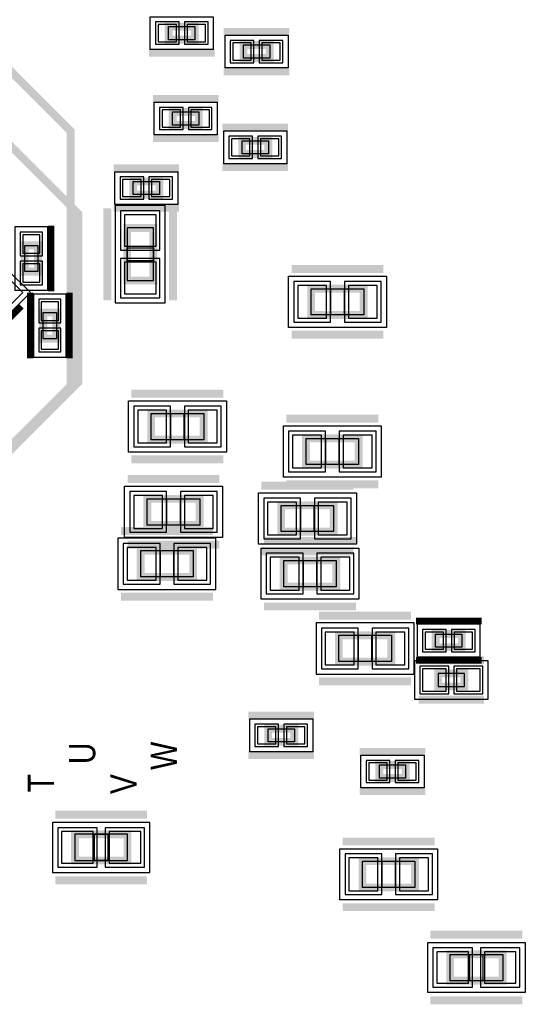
# Model space of a CAD drawing. Extents: x -10 to 137, y -26 to 190.
# Tile 34 of 57: x 69 to 79, y 71 to 90. Entities that reach past the tile are written whole.
import ezdxf

# ---------------------------------------------------------------- set-up
doc = ezdxf.new("R2010")
doc.units = 0
for name, color, linetype in [('PG_ASSEMBLY_BOTTOM', 52, 'CONTINUOUS'), ('PG_DFA_BOUND_BOTTOM', 254, 'CONTINUOUS'), ('PG_PLACE_BOUND_BOTTOM', 73, 'CONTINUOUS'), ('PG_SILKSCREEN_BOTTOM', 2, 'CONTINUOUS'), ('PIN_BOTTOM', 1, 'CONTINUOUS'), ('PIN_PASTEMASK_BOTTOM', 132, 'CONTINUOUS'), ('PIN_SOLDERMASK_BOTTOM', 212, 'CONTINUOUS'), ('VKO_BOTTOM', 173, 'CONTINUOUS')]:
    doc.layers.add(name, color=color, linetype=linetype)

msp = doc.modelspace()

# ---------------------------------------------------------------- linework, layer by layer
at = {"layer": 'PG_ASSEMBLY_BOTTOM', "const_width": 0.1524}
for points in [[(72.228456, 89.77884), (72.736456, 89.77884), (72.736456, 89.52484), (72.228456, 89.52484), (72.228456, 89.77884)], [(61.3156, 89.5858), (68.5038, 89.5858), (70.3326, 87.757), (70.3326, 82.8294), (66.4464, 78.9432), (60.3504, 78.9432), (59.436, 79.8576), (59.436, 88.6714), (60.3504, 89.5858), (61.3156, 89.5858)], [(73.676256, 89.42324), (74.184256, 89.42324), (74.184256, 89.16924), (73.676256, 89.16924), (73.676256, 89.42324)], [(72.304656, 88.12784), (72.812656, 88.12784), (72.812656, 87.87384), (72.304656, 87.87384), (72.304656, 88.12784)], [(73.650856, 87.56904), (74.158856, 87.56904), (74.158856, 87.31504), (73.650856, 87.31504), (73.650856, 87.56904)], [(71.542656, 86.78164), (72.050656, 86.78164), (72.050656, 86.52764), (71.542656, 86.52764), (71.542656, 86.78164)], [(71.933308, 85.882947), (71.933308, 84.866947), (71.425308, 84.866947), (71.425308, 85.882947), (71.933308, 85.882947)], [(69.6976, 85.546601), (69.6976, 85.038601), (69.4436, 85.038601), (69.4436, 85.546601), (69.6976, 85.546601)], [(76.003457, 84.200614), (74.987457, 84.200614), (74.987457, 84.708614), (76.003457, 84.708614), (76.003457, 84.200614)], [(69.802675, 83.740282), (69.802675, 84.24828), (70.056675, 84.24828), (70.056675, 83.740282), (69.802675, 83.740282)], [(72.906644, 81.787614), (71.890644, 81.787614), (71.890644, 82.295614), (72.906644, 82.295614), (72.906644, 81.787614)], [(75.903844, 81.305014), (74.887844, 81.305014), (74.887844, 81.813014), (75.903844, 81.813014), (75.903844, 81.305014)], [(72.830444, 80.136614), (71.814444, 80.136614), (71.814444, 80.644614), (72.830444, 80.644614), (72.830444, 80.136614)], [(75.421244, 80.009868), (74.405244, 80.009868), (74.405244, 80.517868), (75.421244, 80.517868), (75.421244, 80.009868)], [(72.703875, 79.133192), (71.687875, 79.133192), (71.687875, 79.641192), (72.703875, 79.641192), (72.703875, 79.133192)], [(75.472044, 78.942814), (74.456044, 78.942814), (74.456044, 79.450814), (75.472044, 79.450814), (75.472044, 78.942814)], [(77.902399, 77.7748), (77.394399, 77.7748), (77.394399, 78.0288), (77.902399, 78.0288), (77.902399, 77.7748)], [(75.521599, 78.0034), (76.537599, 78.0034), (76.537599, 77.4954), (75.521599, 77.4954), (75.521599, 78.0034)], [(77.952399, 77.0128), (77.444399, 77.0128), (77.444399, 77.2668), (77.952399, 77.2668), (77.952399, 77.0128)], [(74.153522, 76.19619), (74.661522, 76.19619), (74.661522, 75.94219), (74.153522, 75.94219), (74.153522, 76.19619)], [(76.306172, 75.49642), (76.814172, 75.49642), (76.814172, 75.24242), (76.306172, 75.24242), (76.306172, 75.49642)], [(71.431495, 73.646792), (70.415495, 73.646792), (70.415495, 74.154792), (71.431495, 74.154792), (71.431495, 73.646792)], [(75.978766, 73.6346), (76.994766, 73.6346), (76.994766, 73.1266), (75.978766, 73.1266), (75.978766, 73.6346)], [(78.691994, 71.3232), (77.675994, 71.3232), (77.675994, 71.8312), (78.691994, 71.8312), (78.691994, 71.3232)]]:
    msp.add_lwpolyline(points, dxfattribs=at)
at = {"layer": 'PG_DFA_BOUND_BOTTOM'}
for points in [[(71.872348, 89.33434), (71.872348, 89.96934), (73.092564, 89.96934), (73.092564, 89.33434)], [(73.320148, 88.97874), (73.320148, 89.61374), (74.540364, 89.61374), (74.540364, 88.97874)], [(71.948548, 87.68334), (71.948548, 88.31834), (73.168764, 88.31834), (73.168764, 87.68334)], [(73.294748, 87.12454), (73.294748, 87.75954), (74.514964, 87.75954), (74.514964, 87.12454)], [(71.186548, 86.33714), (71.186548, 86.97214), (72.406764, 86.97214), (72.406764, 86.33714)], [(72.161908, 86.317546), (71.196708, 86.317546), (71.196708, 84.432348), (72.161908, 84.432348)], [(69.8881, 85.9028), (69.2531, 85.9028), (69.2531, 84.682401), (69.8881, 84.682401)], [(68.241748, 84.220126), (68.690762, 83.771113), (69.553714, 84.634065), (69.1047, 85.083078)], [(74.548258, 83.959314), (74.548258, 84.949914), (76.442656, 84.949914), (76.442656, 83.959314)], [(69.612175, 83.38408), (70.247175, 83.38408), (70.247175, 84.604479), (69.612175, 84.604479)], [(71.451445, 81.546314), (71.451445, 82.536914), (73.345843, 82.536914), (73.345843, 81.546314)], [(74.448645, 81.063714), (74.448645, 82.054314), (76.343043, 82.054314), (76.343043, 81.063714)], [(71.375245, 79.895314), (71.375245, 80.885914), (73.269643, 80.885914), (73.269643, 79.895314)], [(73.966045, 79.768568), (73.966045, 80.759168), (75.860443, 80.759168), (75.860443, 79.768568)], [(73.143074, 78.891892), (73.143074, 79.882492), (71.248676, 79.882492), (71.248676, 78.891892)], [(74.016845, 78.701514), (74.016845, 79.692114), (75.911243, 79.692114), (75.911243, 78.701514)], [(75.0824, 78.2447), (75.0824, 77.2541), (76.976798, 77.2541), (76.976798, 78.2447)], [(78.258599, 77.5843), (78.258599, 78.2193), (77.0382, 78.2193), (77.0382, 77.5843)], [(78.409399, 76.7715), (78.409399, 77.5081), (76.9874, 77.5081), (76.9874, 76.7715)], [(75.01763, 76.38669), (75.01763, 75.75169), (73.797414, 75.75169), (73.797414, 76.38669)], [(77.17028, 75.68692), (77.17028, 75.05192), (75.950064, 75.05192), (75.950064, 75.68692)], [(71.866095, 73.418192), (71.866095, 74.383392), (69.980896, 74.383392), (69.980896, 73.418192)], [(75.5396, 73.8759), (77.433932, 73.8759), (77.433932, 72.8853), (75.5396, 72.8853)], [(77.2414, 71.0946), (77.2414, 72.0598), (79.126588, 72.0598), (79.126588, 71.0946)]]:
    msp.add_lwpolyline(points, close=True, dxfattribs=at)
at = {"layer": 'PG_PLACE_BOUND_BOTTOM'}
for points in [[(72.228456, 89.52484), (72.228456, 89.77884), (72.736456, 89.77884), (72.736456, 89.52484)], [(73.676256, 89.16924), (73.676256, 89.42324), (74.184256, 89.42324), (74.184256, 89.16924)], [(72.304656, 87.87384), (72.304656, 88.12784), (72.812656, 88.12784), (72.812656, 87.87384)], [(73.650856, 87.31504), (73.650856, 87.56904), (74.158856, 87.56904), (74.158856, 87.31504)], [(71.542656, 86.52764), (71.542656, 86.78164), (72.050656, 86.78164), (72.050656, 86.52764)], [(71.933308, 85.882947), (71.425308, 85.882947), (71.425308, 84.866947), (71.933308, 84.866947)], [(69.6976, 85.546601), (69.6976, 85.038601), (69.4436, 85.038601), (69.4436, 85.546601)], [(74.987457, 84.200614), (74.987457, 84.708614), (76.003457, 84.708614), (76.003457, 84.200614)], [(69.802675, 83.740282), (69.802675, 84.24828), (70.056675, 84.24828), (70.056675, 83.740282)], [(71.890644, 81.787614), (71.890644, 82.295614), (72.906644, 82.295614), (72.906644, 81.787614)], [(74.887844, 81.305014), (74.887844, 81.813014), (75.903844, 81.813014), (75.903844, 81.305014)], [(71.814444, 80.136614), (71.814444, 80.644614), (72.830444, 80.644614), (72.830444, 80.136614)], [(74.405244, 80.009868), (74.405244, 80.517868), (75.421244, 80.517868), (75.421244, 80.009868)], [(72.703875, 79.133192), (71.687875, 79.133192), (71.687875, 79.641192), (72.703875, 79.641192)], [(74.456044, 78.942814), (74.456044, 79.450814), (75.472044, 79.450814), (75.472044, 78.942814)], [(75.521599, 78.0034), (76.537599, 78.0034), (76.537599, 77.4954), (75.521599, 77.4954)], [(77.902399, 77.7748), (77.394399, 77.7748), (77.394399, 78.0288), (77.902399, 78.0288)], [(77.952399, 77.0128), (77.952399, 77.2668), (77.444399, 77.2668), (77.444399, 77.0128)], [(74.661522, 76.19619), (74.661522, 75.94219), (74.153522, 75.94219), (74.153522, 76.19619)], [(76.814172, 75.49642), (76.814172, 75.24242), (76.306172, 75.24242), (76.306172, 75.49642)], [(71.431495, 73.646792), (71.431495, 74.154792), (70.415495, 74.154792), (70.415495, 73.646792)], [(75.978766, 73.6346), (76.994766, 73.6346), (76.994766, 73.1266), (75.978766, 73.1266)], [(77.675994, 71.3232), (77.675994, 71.8312), (78.691994, 71.8312), (78.691994, 71.3232)]]:
    msp.add_lwpolyline(points, close=True, dxfattribs=at)
at = {"layer": 'PG_SILKSCREEN_BOTTOM'}
for points, const_width in [([(73.295256, 89.67724), (74.565256, 89.67724)], 0.1524), ([(61.0108, 89.4588), (67.183, 89.4588), (70.485, 86.1568), (70.485, 82.9056), (66.0654, 78.486), (60.8076, 78.486), (58.9788, 80.3148), (58.9788, 87.4268), (61.0108, 89.4588)], 0.1524), ([(71.847456, 89.27084), (73.117456, 89.27084)], 0.1524), ([(73.295256, 88.91524), (74.565256, 88.91524)], 0.1524), ([(71.923656, 88.38184), (73.193656, 88.38184)], 0.1524), ([(73.269856, 87.82304), (74.539856, 87.82304)], 0.1524), ([(71.923656, 87.61984), (73.193656, 87.61984)], 0.1524), ([(71.161656, 87.03564), (72.431656, 87.03564)], 0.1524), ([(73.269856, 87.06104), (74.539856, 87.06104)], 0.1524), ([(71.044308, 86.263947), (71.044308, 84.485947)], 0.1524), ([(71.161656, 86.27364), (72.431656, 86.27364)], 0.1524), ([(72.314308, 86.263947), (72.314308, 84.485947)], 0.1524), ([(69.9516, 85.927601), (69.9516, 84.657601)], 0.127), ([(76.384457, 85.089614), (74.606457, 85.089614)], 0.1524), ([(69.548675, 83.35928), (69.548675, 84.629282)], 0.127), ([(70.310675, 83.35928), (70.310675, 84.629282)], 0.127), ([(68.718125, 83.708674), (69.377824, 84.368373)], 0.127), ([(76.384457, 83.819614), (74.606457, 83.819614)], 0.1524), ([(73.287644, 82.676614), (71.509644, 82.676614)], 0.1524), ([(76.284844, 82.194014), (74.506844, 82.194014)], 0.1524), ([(73.287644, 81.406614), (71.509644, 81.406614)], 0.1524), ([(73.211444, 81.025614), (71.433444, 81.025614)], 0.1524), ([(75.802244, 80.898868), (74.024244, 80.898868)], 0.1524), ([(76.284844, 80.924014), (74.506844, 80.924014)], 0.1524), ([(73.084875, 80.022192), (71.306875, 80.022192)], 0.1524), ([(73.211444, 79.755614), (71.433444, 79.755614)], 0.1524), ([(75.853044, 79.831814), (74.075044, 79.831814)], 0.1524), ([(75.802244, 79.628868), (74.024244, 79.628868)], 0.1524), ([(73.084875, 78.752192), (71.306875, 78.752192)], 0.1524), ([(75.853044, 78.561814), (74.075044, 78.561814)], 0.1524), ([(75.140599, 78.3844), (76.918599, 78.3844)], 0.1524), ([(78.283399, 78.2828), (77.013399, 78.2828)], 0.127), ([(78.283399, 77.5208), (77.013399, 77.5208)], 0.127), ([(78.333399, 77.5208), (77.063399, 77.5208)], 0.1524), ([(75.140599, 77.1144), (76.918599, 77.1144)], 0.1524), ([(78.333399, 76.7588), (77.063399, 76.7588)], 0.1524), ([(73.772522, 76.45019), (75.042522, 76.45019)], 0.1524), ([(75.925172, 75.75042), (77.195172, 75.75042)], 0.1524), ([(73.772522, 75.68819), (75.042522, 75.68819)], 0.1524), ([(75.925172, 74.98842), (77.195172, 74.98842)], 0.1524), ([(71.812495, 74.535792), (70.034495, 74.535792)], 0.1524), ([(75.597766, 74.0156), (77.375766, 74.0156)], 0.1524), ([(71.812495, 73.265792), (70.034495, 73.265792)], 0.1524), ([(75.597766, 72.7456), (77.375766, 72.7456)], 0.1524), ([(79.072994, 72.2122), (77.294994, 72.2122)], 0.1524), ([(79.072994, 70.9422), (77.294994, 70.9422)], 0.1524)]:
    msp.add_lwpolyline(points, dxfattribs=dict(at, const_width=const_width))
at = {"layer": 'PIN_BOTTOM'}
for points in [[(72.024748, 89.81694), (72.024748, 89.48674), (72.380348, 89.48674), (72.380348, 89.81694)], [(72.584564, 89.81694), (72.584564, 89.48674), (72.940164, 89.48674), (72.940164, 89.81694)], [(73.472548, 89.46134), (73.472548, 89.13114), (73.828148, 89.13114), (73.828148, 89.46134)], [(74.032364, 89.46134), (74.032364, 89.13114), (74.387964, 89.13114), (74.387964, 89.46134)], [(72.100948, 88.16594), (72.100948, 87.83574), (72.456548, 87.83574), (72.456548, 88.16594)], [(72.660764, 88.16594), (72.660764, 87.83574), (73.016364, 87.83574), (73.016364, 88.16594)], [(73.447148, 87.60714), (73.447148, 87.27694), (73.802748, 87.27694), (73.802748, 87.60714)], [(74.006964, 87.60714), (74.006964, 87.27694), (74.362564, 87.27694), (74.362564, 87.60714)], [(71.338948, 86.81974), (71.338948, 86.48954), (71.694548, 86.48954), (71.694548, 86.81974)], [(71.898764, 86.81974), (71.898764, 86.48954), (72.254364, 86.48954), (72.254364, 86.81974)], [(71.984108, 86.139746), (71.374508, 86.139746), (71.374508, 85.530146), (71.984108, 85.530146)], [(69.7357, 85.7504), (69.4055, 85.7504), (69.4055, 85.3948), (69.7357, 85.3948)], [(69.7357, 85.190401), (69.4055, 85.190401), (69.4055, 84.834801), (69.7357, 84.834801)], [(71.984108, 85.219748), (71.374508, 85.219748), (71.374508, 84.610148), (71.984108, 84.610148)], [(75.284858, 84.137114), (75.284858, 84.772114), (74.726058, 84.772114), (74.726058, 84.137114)], [(76.264856, 84.137114), (76.264856, 84.772114), (75.706056, 84.772114), (75.706056, 84.137114)], [(69.764575, 84.096479), (70.094775, 84.096479), (70.094775, 84.452079), (69.764575, 84.452079)], [(69.764575, 83.53648), (70.094775, 83.53648), (70.094775, 83.89208), (69.764575, 83.89208)], [(72.188045, 81.724114), (72.188045, 82.359114), (71.629245, 82.359114), (71.629245, 81.724114)], [(73.168043, 81.724114), (73.168043, 82.359114), (72.609243, 82.359114), (72.609243, 81.724114)], [(75.185245, 81.241514), (75.185245, 81.876514), (74.626445, 81.876514), (74.626445, 81.241514)], [(76.165243, 81.241514), (76.165243, 81.876514), (75.606443, 81.876514), (75.606443, 81.241514)], [(72.111845, 80.073114), (72.111845, 80.708114), (71.553045, 80.708114), (71.553045, 80.073114)], [(73.091843, 80.073114), (73.091843, 80.708114), (72.533043, 80.708114), (72.533043, 80.073114)], [(74.702645, 79.946368), (74.702645, 80.581368), (74.143845, 80.581368), (74.143845, 79.946368)], [(75.682643, 79.946368), (75.682643, 80.581368), (75.123843, 80.581368), (75.123843, 79.946368)], [(71.985276, 79.069692), (71.985276, 79.704692), (71.426476, 79.704692), (71.426476, 79.069692)], [(72.965274, 79.069692), (72.965274, 79.704692), (72.406474, 79.704692), (72.406474, 79.069692)], [(74.753445, 78.879314), (74.753445, 79.514314), (74.194645, 79.514314), (74.194645, 78.879314)], [(75.733443, 78.879314), (75.733443, 79.514314), (75.174643, 79.514314), (75.174643, 78.879314)], [(75.2602, 78.0669), (75.2602, 77.4319), (75.819, 77.4319), (75.819, 78.0669)], [(76.240198, 78.0669), (76.240198, 77.4319), (76.798998, 77.4319), (76.798998, 78.0669)], [(77.5462, 77.7367), (77.5462, 78.0669), (77.1906, 78.0669), (77.1906, 77.7367)], [(78.106199, 77.7367), (78.106199, 78.0669), (77.750599, 78.0669), (77.750599, 77.7367)], [(77.597, 76.9239), (77.597, 77.3557), (77.1398, 77.3557), (77.1398, 76.9239)], [(78.256999, 76.9239), (78.256999, 77.3557), (77.799799, 77.3557), (77.799799, 76.9239)], [(73.949814, 76.23429), (73.949814, 75.90409), (74.305414, 75.90409), (74.305414, 76.23429)], [(74.50963, 76.23429), (74.50963, 75.90409), (74.86523, 75.90409), (74.86523, 76.23429)], [(76.102464, 75.53452), (76.102464, 75.20432), (76.458064, 75.20432), (76.458064, 75.53452)], [(76.66228, 75.53452), (76.66228, 75.20432), (77.01788, 75.20432), (77.01788, 75.53452)], [(70.768296, 73.595992), (70.768296, 74.205592), (70.158696, 74.205592), (70.158696, 73.595992)], [(71.688295, 73.595992), (71.688295, 74.205592), (71.078695, 74.205592), (71.078695, 73.595992)], [(75.7174, 73.6981), (75.7174, 73.0631), (76.2762, 73.0631), (76.2762, 73.6981)], [(76.697332, 73.6981), (76.697332, 73.0631), (77.256132, 73.0631), (77.256132, 73.6981)], [(78.0288, 71.2724), (78.0288, 71.882), (77.4192, 71.882), (77.4192, 71.2724)], [(78.948788, 71.2724), (78.948788, 71.882), (78.339188, 71.882), (78.339188, 71.2724)]]:
    msp.add_lwpolyline(points, close=True, dxfattribs=at)
at = {"layer": 'PIN_PASTEMASK_BOTTOM'}
for points in [[(72.024748, 89.81694), (72.024748, 89.48674), (72.380348, 89.48674), (72.380348, 89.81694)], [(72.584564, 89.81694), (72.584564, 89.48674), (72.940164, 89.48674), (72.940164, 89.81694)], [(73.472548, 89.46134), (73.472548, 89.13114), (73.828148, 89.13114), (73.828148, 89.46134)], [(74.032364, 89.46134), (74.032364, 89.13114), (74.387964, 89.13114), (74.387964, 89.46134)], [(72.100948, 88.16594), (72.100948, 87.83574), (72.456548, 87.83574), (72.456548, 88.16594)], [(72.660764, 88.16594), (72.660764, 87.83574), (73.016364, 87.83574), (73.016364, 88.16594)], [(73.447148, 87.60714), (73.447148, 87.27694), (73.802748, 87.27694), (73.802748, 87.60714)], [(74.006964, 87.60714), (74.006964, 87.27694), (74.362564, 87.27694), (74.362564, 87.60714)], [(71.338948, 86.81974), (71.338948, 86.48954), (71.694548, 86.48954), (71.694548, 86.81974)], [(71.898764, 86.81974), (71.898764, 86.48954), (72.254364, 86.48954), (72.254364, 86.81974)], [(71.984108, 86.139746), (71.374508, 86.139746), (71.374508, 85.530146), (71.984108, 85.530146)], [(69.7357, 85.7504), (69.4055, 85.7504), (69.4055, 85.3948), (69.7357, 85.3948)], [(69.7357, 85.190401), (69.4055, 85.190401), (69.4055, 84.834801), (69.7357, 84.834801)], [(71.984108, 85.219748), (71.374508, 85.219748), (71.374508, 84.610148), (71.984108, 84.610148)], [(75.284858, 84.137114), (75.284858, 84.772114), (74.726058, 84.772114), (74.726058, 84.137114)], [(76.264856, 84.137114), (76.264856, 84.772114), (75.706056, 84.772114), (75.706056, 84.137114)], [(69.764575, 84.096479), (70.094775, 84.096479), (70.094775, 84.452079), (69.764575, 84.452079)], [(69.764575, 83.53648), (70.094775, 83.53648), (70.094775, 83.89208), (69.764575, 83.89208)], [(72.188045, 81.724114), (72.188045, 82.359114), (71.629245, 82.359114), (71.629245, 81.724114)], [(73.168043, 81.724114), (73.168043, 82.359114), (72.609243, 82.359114), (72.609243, 81.724114)], [(75.185245, 81.241514), (75.185245, 81.876514), (74.626445, 81.876514), (74.626445, 81.241514)], [(76.165243, 81.241514), (76.165243, 81.876514), (75.606443, 81.876514), (75.606443, 81.241514)], [(72.111845, 80.073114), (72.111845, 80.708114), (71.553045, 80.708114), (71.553045, 80.073114)], [(73.091843, 80.073114), (73.091843, 80.708114), (72.533043, 80.708114), (72.533043, 80.073114)], [(74.702645, 79.946368), (74.702645, 80.581368), (74.143845, 80.581368), (74.143845, 79.946368)], [(75.682643, 79.946368), (75.682643, 80.581368), (75.123843, 80.581368), (75.123843, 79.946368)], [(71.985276, 79.069692), (71.985276, 79.704692), (71.426476, 79.704692), (71.426476, 79.069692)], [(72.965274, 79.069692), (72.965274, 79.704692), (72.406474, 79.704692), (72.406474, 79.069692)], [(74.753445, 78.879314), (74.753445, 79.514314), (74.194645, 79.514314), (74.194645, 78.879314)], [(75.733443, 78.879314), (75.733443, 79.514314), (75.174643, 79.514314), (75.174643, 78.879314)], [(75.2602, 78.0669), (75.2602, 77.4319), (75.819, 77.4319), (75.819, 78.0669)], [(76.240198, 78.0669), (76.240198, 77.4319), (76.798998, 77.4319), (76.798998, 78.0669)], [(77.5462, 77.7367), (77.5462, 78.0669), (77.1906, 78.0669), (77.1906, 77.7367)], [(78.106199, 77.7367), (78.106199, 78.0669), (77.750599, 78.0669), (77.750599, 77.7367)], [(77.597, 76.9239), (77.597, 77.3557), (77.1398, 77.3557), (77.1398, 76.9239)], [(78.256999, 76.9239), (78.256999, 77.3557), (77.799799, 77.3557), (77.799799, 76.9239)], [(73.949814, 76.23429), (73.949814, 75.90409), (74.305414, 75.90409), (74.305414, 76.23429)], [(74.50963, 76.23429), (74.50963, 75.90409), (74.86523, 75.90409), (74.86523, 76.23429)], [(76.102464, 75.53452), (76.102464, 75.20432), (76.458064, 75.20432), (76.458064, 75.53452)], [(76.66228, 75.53452), (76.66228, 75.20432), (77.01788, 75.20432), (77.01788, 75.53452)], [(70.768296, 73.595992), (70.768296, 74.205592), (70.158696, 74.205592), (70.158696, 73.595992)], [(71.688295, 73.595992), (71.688295, 74.205592), (71.078695, 74.205592), (71.078695, 73.595992)], [(75.7174, 73.6981), (75.7174, 73.0631), (76.2762, 73.0631), (76.2762, 73.6981)], [(76.697332, 73.6981), (76.697332, 73.0631), (77.256132, 73.0631), (77.256132, 73.6981)], [(78.0288, 71.2724), (78.0288, 71.882), (77.4192, 71.882), (77.4192, 71.2724)], [(78.948788, 71.2724), (78.948788, 71.882), (78.339188, 71.882), (78.339188, 71.2724)]]:
    msp.add_lwpolyline(points, close=True, dxfattribs=at)
at = {"layer": 'PIN_SOLDERMASK_BOTTOM'}
for points in [[(71.973948, 89.86774), (71.973948, 89.43594), (72.431148, 89.43594), (72.431148, 89.86774)], [(72.533764, 89.86774), (72.533764, 89.43594), (72.990964, 89.43594), (72.990964, 89.86774)], [(73.421748, 89.51214), (73.421748, 89.08034), (73.878948, 89.08034), (73.878948, 89.51214)], [(73.981564, 89.51214), (73.981564, 89.08034), (74.438764, 89.08034), (74.438764, 89.51214)], [(72.050148, 88.21674), (72.050148, 87.78494), (72.507348, 87.78494), (72.507348, 88.21674)], [(72.609964, 88.21674), (72.609964, 87.78494), (73.067164, 87.78494), (73.067164, 88.21674)], [(73.396348, 87.65794), (73.396348, 87.22614), (73.853548, 87.22614), (73.853548, 87.65794)], [(73.956164, 87.65794), (73.956164, 87.22614), (74.413364, 87.22614), (74.413364, 87.65794)], [(71.288148, 86.87054), (71.288148, 86.43874), (71.745348, 86.43874), (71.745348, 86.87054)], [(71.847964, 86.87054), (71.847964, 86.43874), (72.305164, 86.43874), (72.305164, 86.87054)], [(72.060308, 86.215946), (71.298308, 86.215946), (71.298308, 85.453946), (72.060308, 85.453946)], [(69.7865, 85.8012), (69.3547, 85.8012), (69.3547, 85.344), (69.7865, 85.344)], [(69.7865, 85.241201), (69.3547, 85.241201), (69.3547, 84.784001), (69.7865, 84.784001)], [(72.060308, 85.295948), (71.298308, 85.295948), (71.298308, 84.533948), (72.060308, 84.533948)], [(68.781413, 84.616106), (69.086741, 84.310777), (69.410031, 84.634066), (69.104702, 84.939395)], [(75.361058, 84.060914), (75.361058, 84.848314), (74.649858, 84.848314), (74.649858, 84.060914)], [(76.341056, 84.060914), (76.341056, 84.848314), (75.629856, 84.848314), (75.629856, 84.060914)], [(69.713775, 84.045679), (70.145575, 84.045679), (70.145575, 84.502879), (69.713775, 84.502879)], [(69.713775, 83.48568), (70.145575, 83.48568), (70.145575, 83.94288), (69.713775, 83.94288)], [(72.264245, 81.647914), (72.264245, 82.435314), (71.553045, 82.435314), (71.553045, 81.647914)], [(73.244243, 81.647914), (73.244243, 82.435314), (72.533043, 82.435314), (72.533043, 81.647914)], [(75.261445, 81.165314), (75.261445, 81.952714), (74.550245, 81.952714), (74.550245, 81.165314)], [(76.241443, 81.165314), (76.241443, 81.952714), (75.530243, 81.952714), (75.530243, 81.165314)], [(72.188045, 79.996914), (72.188045, 80.784314), (71.476845, 80.784314), (71.476845, 79.996914)], [(73.168043, 79.996914), (73.168043, 80.784314), (72.456843, 80.784314), (72.456843, 79.996914)], [(74.778845, 79.870168), (74.778845, 80.657568), (74.067645, 80.657568), (74.067645, 79.870168)], [(75.758843, 79.870168), (75.758843, 80.657568), (75.047643, 80.657568), (75.047643, 79.870168)], [(72.061476, 78.993492), (72.061476, 79.780892), (71.350276, 79.780892), (71.350276, 78.993492)], [(73.041474, 78.993492), (73.041474, 79.780892), (72.330274, 79.780892), (72.330274, 78.993492)], [(74.829645, 78.803114), (74.829645, 79.590514), (74.118445, 79.590514), (74.118445, 78.803114)], [(75.809643, 78.803114), (75.809643, 79.590514), (75.098443, 79.590514), (75.098443, 78.803114)], [(75.184, 78.1431), (75.184, 77.3557), (75.8952, 77.3557), (75.8952, 78.1431)], [(76.163998, 78.1431), (76.163998, 77.3557), (76.875198, 77.3557), (76.875198, 78.1431)], [(77.597, 77.6859), (77.597, 78.1177), (77.1398, 78.1177), (77.1398, 77.6859)], [(78.156999, 77.6859), (78.156999, 78.1177), (77.699799, 78.1177), (77.699799, 77.6859)], [(77.6478, 76.8731), (77.6478, 77.4065), (77.089, 77.4065), (77.089, 76.8731)], [(78.307799, 76.8731), (78.307799, 77.4065), (77.748999, 77.4065), (77.748999, 76.8731)], [(73.899014, 76.28509), (73.899014, 75.85329), (74.356214, 75.85329), (74.356214, 76.28509)], [(74.45883, 76.28509), (74.45883, 75.85329), (74.91603, 75.85329), (74.91603, 76.28509)], [(76.051664, 75.58532), (76.051664, 75.15352), (76.508864, 75.15352), (76.508864, 75.58532)], [(76.61148, 75.58532), (76.61148, 75.15352), (77.06868, 75.15352), (77.06868, 75.58532)], [(70.844496, 73.519792), (70.844496, 74.281792), (70.082496, 74.281792), (70.082496, 73.519792)], [(71.764495, 73.519792), (71.764495, 74.281792), (71.002495, 74.281792), (71.002495, 73.519792)], [(75.6412, 73.7743), (75.6412, 72.9869), (76.3524, 72.9869), (76.3524, 73.7743)], [(76.621132, 73.7743), (76.621132, 72.9869), (77.332332, 72.9869), (77.332332, 73.7743)], [(78.105, 71.1962), (78.105, 71.9582), (77.343, 71.9582), (77.343, 71.1962)], [(79.024988, 71.1962), (79.024988, 71.9582), (78.262988, 71.9582), (78.262988, 71.1962)]]:
    msp.add_lwpolyline(points, close=True, dxfattribs=at)
at = {"layer": 'VKO_BOTTOM'}
for points in [[(71.425308, 85.501947), (71.933308, 85.501947), (71.933308, 85.247947), (71.425308, 85.247947)], [(75.368457, 84.200614), (75.368457, 84.708614), (75.622457, 84.708614), (75.622457, 84.200614)], [(72.271644, 81.787614), (72.271644, 82.295614), (72.525644, 82.295614), (72.525644, 81.787614)], [(75.268844, 81.305014), (75.268844, 81.813014), (75.522844, 81.813014), (75.522844, 81.305014)], [(72.195444, 80.136614), (72.195444, 80.644614), (72.449444, 80.644614), (72.449444, 80.136614)], [(74.786244, 80.009868), (74.786244, 80.517868), (75.040244, 80.517868), (75.040244, 80.009868)], [(72.322875, 79.641192), (72.322875, 79.133192), (72.068875, 79.133192), (72.068875, 79.641192)], [(74.837044, 78.942814), (74.837044, 79.450814), (75.091044, 79.450814), (75.091044, 78.942814)], [(75.902599, 77.4954), (75.902599, 78.0034), (76.156599, 78.0034), (76.156599, 77.4954)], [(71.050495, 74.154792), (71.050495, 73.646792), (70.796495, 73.646792), (70.796495, 74.154792)], [(76.359766, 73.6346), (76.613766, 73.6346), (76.613766, 73.1266), (76.359766, 73.1266)], [(78.056994, 71.3232), (78.056994, 71.8312), (78.310994, 71.8312), (78.310994, 71.3232)]]:
    msp.add_lwpolyline(points, close=True, dxfattribs=at)

# ---------------------------------------------------------------- texts
at = {"layer": 'PG_SILKSCREEN_BOTTOM', "text_generation_flag": 2, "width": 0.85}
for s, p in [('U', (70.810298, 75.92789)), ('W', (72.39, 75.946)), ('T', (70.010299, 75.318391)), ('V', (71.610296, 75.318391))]:
    msp.add_text(s, height=0.508, rotation=90, dxfattribs=at).set_placement(p)

doc.saveas('drawing.dxf')
